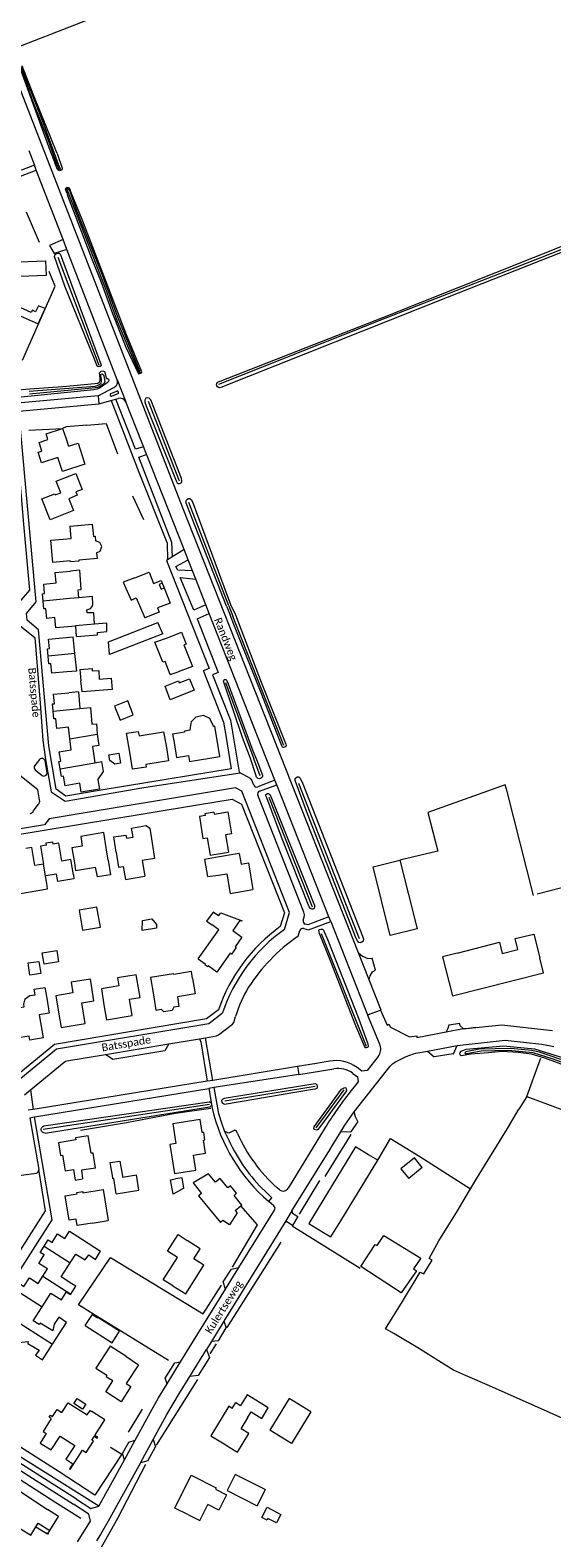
# Model space of a CAD drawing. Extents: x 177628 to 188968, y 384226 to 390673.
# Tile 250 of 256: x 184777 to 184946, y 386016 to 386506. Entities that reach past the tile are written whole.
import ezdxf

# ---------------------------------------------------------------- set-up
doc = ezdxf.new("R2010")
doc.units = 0
for name, color, linetype, lineweight in [('B01_D', 14, 'Continuous', 9), ('B01_F', 14, 'Continuous', 9), ('B01_T', 14, 'Continuous', 9), ('B02_F', 14, 'Continuous', 9), ('B02_T', 14, 'Continuous', 9), ('B07_D', 14, 'Continuous', 9), ('B11_S', 14, 'Continuous', 9), ('B14_F', 14, 'Continuous', 9), ('Q19_F', 253, 'Continuous', 9), ('T01_F', 253, 'Continuous', 9), ('T02_F', 253, 'RASTER', 9), ('T03_F', 253, 'Continuous', 9), ('T03_T', 253, 'Continuous', 9), ('T04_F', 253, 'HAAG', 9), ('T05_F', 253, 'Continuous', 9), ('T05_T', 253, 'Continuous', 9), ('T07_F', 253, 'Continuous', 9), ('T09_F', 253, 'Continuous', 9), ('T22_F', 253, 'Continuous', 9), ('V00_F', 8, 'Continuous', 9), ('V00_T', 8, 'Continuous', 9), ('W01_F', 253, 'Continuous', 9), ('Z06', 7, 'Continuous', 9)]:
    doc.layers.add(name, color=color, linetype=linetype, lineweight=lineweight)
doc.styles.add('Legend', font='calibri.ttf')
doc.linetypes.add('HAAG', pattern='A,4,-1,[5,TOPOCAD.SHX,S=0.35,R=0,X=-0.35,Y=-0.35],-1', length=6)
doc.linetypes.add('RASTER', pattern='A,4,-1,[4,TOPOCAD.SHX,S=0.5,R=0,X=-0.5,Y=0],-1', length=6)

msp = doc.modelspace()

# ---------------------------------------------------------------- linework, layer by layer
at = {"layer": 'B01_D', "linetype": 'Continuous'}
for points in [[(184780.394, 386353.763), (184784.568, 386355.416), (184784.704, 386355.072), (184786.573, 386355.812), (184785.071, 386359.605), (184791.401, 386362.088), (184793.468, 386356.885), (184791.405, 386356.069), (184791.864, 386354.958), (184789.135, 386353.861), (184790.616, 386349.964), (184783.083, 386346.974), (184780.394, 386353.763)], [(184798.171, 386336.23), (184798.341, 386334.383), (184792.36, 386333.833), (184792.394, 386333.544), (184789.66, 386333.296), (184789.628, 386333.591), (184783.889, 386333.076), (184783.234, 386340.337), (184789.887, 386340.937), (184789.533, 386344.912), (184796.789, 386345.569), (184797.157, 386341.597), (184797.674, 386341.63), (184797.81, 386340.154)], [(184821.211, 386308.578), (184825.863, 386310.411), (184827.376, 386306.57), (184826.625, 386306.274), (184829.363, 386299.321), (184824.711, 386297.489)], [(184823.377, 386274.567), (184824.185, 386269.633), (184828.138, 386270.28), (184828.451, 386268.333), (184838.303, 386269.965), (184836.675, 386279.836), (184836.183, 386279.755)], [(184820.79, 386273.543), (184821.586, 386268.607), (184814.155, 386267.41), (184814.306, 386266.545), (184809.886, 386265.819), (184809.075, 386270.753)], [(184773.46, 386225.472), (184782.235, 386226.929)], [(184781.953, 386191.431), (184782.771, 386186.498), (184779.517, 386185.959), (184780.759, 386178.466), (184776.407, 386177.745), (184776.193, 386179.03), (184771.942, 386178.326), (184771.124, 386183.258)]]:
    msp.add_lwpolyline(points, dxfattribs=at)
at = {"layer": 'B01_F', "linetype": 'Continuous'}
for points in [[(184779.567, 386371.84), (184779.481, 386372.112), (184782.275, 386373.126), (184781.768, 386374.9), (184787.098, 386376.709)], [(184787.098, 386376.709), (184788.123, 386373.659)], [(184792.718, 386330.556), (184789.685, 386330.288)], [(184810.61, 386328.104), (184806.872, 386326.717)], [(184792.284, 386291.001), (184789.152, 386290.715)], [(184798.608, 386262.36), (184800.45, 386265.107), (184799.92, 386268.412)], [(184801.945, 386236.238), (184802.727, 386231.524)], [(184836.901, 386237.134), (184833.256, 386236.496)], [(184793.593, 386112.895), (184799.468, 386109.041)]]:
    msp.add_lwpolyline(points, dxfattribs=at)
at = {"layer": 'B01_T', "linetype": 'Continuous'}
for points in [[(184788.123, 386373.659), (184789.024, 386370.895), (184792.159, 386371.913), (184794.376, 386365.071), (184787.036, 386362.729), (184785.561, 386367.282), (184780.229, 386365.554), (184779.125, 386368.976), (184780.355, 386369.354), (184779.567, 386371.84)], [(184780.796, 386320.564), (184780.584, 386322.908), (184781.232, 386322.974), (184780.965, 386326.101), (184785.009, 386326.464), (184784.705, 386329.841), (184789.685, 386330.288)], [(184810.61, 386328.104), (184815.256, 386329.952), (184816.734, 386326.236), (184819.23, 386327.231), (184819.556, 386326.379)], [(184819.556, 386326.379), (184818.579, 386325.994), (184819.194, 386324.465), (184820.165, 386324.85)], [(184819.556, 386326.379), (184820.165, 386324.85)], [(184820.165, 386324.85), (184822.101, 386319.923), (184818.016, 386318.318), (184818.564, 386316.922), (184813.911, 386315.092)], [(184791.371, 386312.385), (184784.9, 386311.808), (184784.586, 386315.183), (184781.969, 386314.936), (184781.673, 386318.069), (184781.027, 386318.008), (184780.796, 386320.564)], [(184782.414, 386302.659), (184782.196, 386305.014), (184782.848, 386305.073), (184782.569, 386308.194), (184790.552, 386308.918)], [(184822.164, 386296.643), (184820.482, 386300.922), (184819.747, 386300.633), (184817.187, 386307.144), (184821.211, 386308.578)], [(184788.542, 386297.492), (184783.562, 386297.048), (184783.278, 386300.169), (184782.648, 386300.12), (184782.414, 386302.659)], [(184791.723, 386297.776), (184788.542, 386297.492)], [(184822.164, 386296.643), (184824.711, 386297.489)], [(184784.025, 386284.749), (184783.817, 386287.095), (184784.464, 386287.163), (184784.173, 386290.26), (184789.152, 386290.715)], [(184789.449, 386275.7), (184789.058, 386279.484), (184785.19, 386279.138), (184784.896, 386282.262), (184784.25, 386282.222), (184784.025, 386284.749)], [(184828.68, 386278.57), (184828.74, 386279.397), (184829.071, 386281.423), (184830.623, 386282.908), (184832.877, 386283.413), (184834.963, 386282.443), (184836.183, 386279.755)], [(184809.075, 386270.753), (184807.907, 386277.534), (184811.758, 386278.17), (184811.997, 386276.722), (184819.974, 386278.04), (184820.79, 386273.543)], [(184828.68, 386278.57), (184826.741, 386278.284), (184826.795, 386277.958), (184822.877, 386277.31), (184823.377, 386274.567)], [(184786.315, 386266.015), (184785.923, 386268.346), (184786.562, 386268.453), (184786.044, 386271.549), (184789.921, 386272.151), (184789.449, 386275.7)], [(184798.608, 386262.36), (184799.118, 386259.343), (184793.202, 386258.344), (184792.702, 386261.302), (184787.91, 386260.493), (184787.386, 386263.599), (184786.739, 386263.49), (184786.315, 386266.015)], [(184836.375, 386251.86), (184833.39, 386251.368), (184833.487, 386250.775), (184831.629, 386250.468), (184832.801, 386243.361), (184834.185, 386243.589), (184835.13, 386237.855), (184841.061, 386238.833)], [(184836.375, 386251.86), (184836.469, 386251.261), (184840.917, 386251.976), (184842.091, 386244.879), (184840.113, 386244.553), (184841.061, 386238.833)], [(184801.322, 386240.301), (184800.517, 386245.236), (184792.996, 386244.008), (184793.513, 386240.846), (184790.16, 386240.294), (184790.973, 386235.36)], [(184804.548, 386238.877), (184803.759, 386243.815), (184807.735, 386244.451), (184807.909, 386243.41), (184810.045, 386243.775), (184809.572, 386246.731), (184814.315, 386247.508), (184815.466, 386246.684), (184816.297, 386241.753)], [(184780.911, 386235.015), (184778.042, 386234.534), (184777.077, 386240.355), (184775.149, 386240.041)], [(184781.857, 386241.151), (184779.944, 386240.835), (184780.911, 386235.015)], [(184781.857, 386241.151), (184781.733, 386241.902), (184783.815, 386242.246), (184783.938, 386241.495)], [(184790.616, 386231.553), (184789.797, 386236.486), (184786.818, 386235.991), (184785.852, 386241.812), (184783.938, 386241.495)], [(184801.945, 386236.238), (184801.322, 386240.301)], [(184804.548, 386238.877), (184805.319, 386234.003), (184806.869, 386234.264), (184807.584, 386230.009), (184813.882, 386231.069)], [(184816.297, 386241.753), (184817.038, 386236.844), (184813.042, 386236.189), (184813.882, 386231.069)], [(184844.64, 386238.416), (184836.901, 386237.134)], [(184844.64, 386238.416), (184845.228, 386234.968), (184847.591, 386235.363), (184849.036, 386226.676)], [(184790.973, 386235.36), (184791.338, 386232.881), (184797.808, 386233.94)], [(184790.819, 386230.169), (184785.583, 386229.305), (184785.176, 386231.77), (184781.536, 386231.17)], [(184782.235, 386226.929), (184781.944, 386228.705), (184781.536, 386231.17)], [(184790.616, 386231.553), (184790.819, 386230.169)], [(184837.855, 386231.377), (184840.576, 386231.828), (184841.633, 386225.45), (184849.036, 386226.676)], [(184838.606, 386219.163), (184845.542, 386216.59), (184845.456, 386216.41), (184844.807, 386216.623), (184842.496, 386213.399), (184845.487, 386211.24), (184843.255, 386208.125), (184843.645, 386207.852), (184842.112, 386205.72), (184841.711, 386205.976), (184837.321, 386199.876), (184834.475, 386201.879)], [(184837.878, 386218.145), (184838.606, 386219.163)], [(184831.233, 386204.204), (184837.97, 386213.628), (184835.772, 386215.199)], [(184915.58, 386206.071), (184929.318, 386209.556), (184930.243, 386205.897), (184935.325, 386207.216), (184934.405, 386210.762), (184940.537, 386212.217), (184942.46, 386204.46)], [(184831.233, 386204.204), (184833.571, 386202.515), (184833.448, 386202.341), (184834.342, 386201.693), (184834.475, 386201.879)], [(184915.58, 386206.071), (184910.74, 386204.831), (184914, 386192.091), (184943.69, 386199.611), (184942.46, 386204.46)], [(184811.005, 386199.018), (184805.026, 386198.039), (184805.462, 386195.374), (184799.758, 386194.441), (184800.586, 386189.232)], [(184800.586, 386189.232), (184801.42, 386184.302), (184809.785, 386185.717), (184808.927, 386191.014), (184812.332, 386191.624), (184811.005, 386199.018)], [(184829.092, 386200.005), (184823.281, 386199.045), (184823.233, 386199.341), (184815.748, 386198.104), (184816.679, 386192.424)], [(184829.439, 386197.761), (184829.092, 386200.005)], [(184771.124, 386183.258), (184770.376, 386187.893), (184774.621, 386188.576), (184774.488, 386189.406), (184774.903, 386191.208), (184776.499, 386192.238), (184778.127, 386192.504), (184777.837, 386194.281), (184781.38, 386194.859), (184781.953, 386191.431)], [(184796.486, 386195.49), (184796.203, 386197.593), (184789.9, 386196.552), (184790.47, 386193.106), (184784.935, 386192.192), (184785.78, 386186.791)], [(184785.78, 386186.791), (184786.611, 386181.861), (184794.471, 386183.184), (184793.342, 386189.89), (184797.316, 386190.559), (184796.486, 386195.49)], [(184829.439, 386197.761), (184830.277, 386192.831), (184824.476, 386191.846), (184824.982, 386188.709), (184823.295, 386188.435)], [(184816.679, 386192.424), (184817.481, 386187.489), (184819.212, 386187.771)], [(184823.295, 386188.435), (184822.806, 386187.351), (184820.067, 386186.916), (184819.212, 386187.771)], [(184823.58, 386134.313), (184830.489, 386135.44), (184829.693, 386140.356), (184833.641, 386141.003), (184832.953, 386145.197), (184833.447, 386145.278), (184833.047, 386147.715), (184832.553, 386147.636), (184831.858, 386151.878), (184822.949, 386150.45), (184824.014, 386144.055), (184822.035, 386143.728), (184823.58, 386134.313)], [(184797.826, 386136.071), (184797.036, 386141.008), (184796.394, 386140.906), (184795.486, 386146.584), (184791.351, 386145.922), (184791.444, 386145.283), (184785.755, 386144.351), (184786.432, 386140.216), (184787.073, 386140.321), (184787.915, 386135.179), (184790.649, 386135.627), (184791.208, 386132.172), (184793.617, 386132.562)], [(184886.729, 386140.449), (184882.461, 386143.052), (184867.249, 386118.119), (184871.521, 386115.512)], [(184889.682, 386138.647), (184886.729, 386140.449)], [(184877.678, 386118.994), (184889.682, 386138.647)], [(184845.163, 386123.833), (184845.452, 386124.067), (184842.919, 386127.203), (184843.772, 386127.894), (184841.796, 386130.325), (184840.942, 386129.631), (184838.399, 386132.759), (184836.847, 386131.498), (184834.616, 386134.265), (184829.566, 386131.341), (184832.371, 386127.886), (184831.4, 386127.099), (184838.465, 386118.395)], [(184796.784, 386118.2), (184791.849, 386117.396), (184791.525, 386119.471), (184789.277, 386119.12), (184787.978, 386127.102), (184791.831, 386127.732)], [(184791.831, 386127.732), (184791.759, 386128.175), (184793.669, 386128.487), (184793.741, 386128.044), (184800.279, 386129.113), (184801.921, 386119.071)], [(184843.318, 386122.341), (184843.944, 386121.545), (184841.472, 386117.65), (184839.277, 386119.043), (184838.465, 386118.395)], [(184843.318, 386122.341), (184845.163, 386123.833)], [(184781.134, 386110.71), (184782.428, 386112.747), (184783.68, 386111.929), (184785.463, 386114.717), (184787.856, 386113.187), (184789.372, 386115.575), (184793.593, 386112.895)], [(184796.784, 386118.2), (184801.921, 386119.071)], [(184871.521, 386115.512), (184874.455, 386113.717), (184877.678, 386118.994)], [(184780.714, 386100.931), (184782.222, 386103.308), (184779.341, 386105.113), (184781.07, 386107.872), (184779.856, 386108.699), (184781.134, 386110.71)], [(184822.943, 386097.825), (184819.899, 386099.76), (184824.516, 386107.027), (184821.283, 386109.081), (184824.693, 386114.449)], [(184822.943, 386097.825), (184827.173, 386095.16), (184833.067, 386104.513), (184829.855, 386106.568), (184831.931, 386109.859), (184827.703, 386112.527)], [(184824.693, 386114.449), (184827.703, 386112.527)], [(184772.008, 386096.388), (184773.294, 386098.414), (184774.538, 386097.598), (184776.345, 386100.389), (184779.199, 386098.543), (184780.714, 386100.931)], [(184807.65, 386074.871), (184802.634, 386078.15), (184797.982, 386071.043), (184801.557, 386068.703), (184801.312, 386068.329), (184802.76, 386067.38)], [(184807.65, 386074.871), (184811.84, 386072.129), (184807.853, 386066.038), (184809.368, 386065.047), (184806.126, 386060.093), (184801.206, 386063.314)], [(184851.429, 386059.719), (184847.158, 386062.315), (184845.064, 386058.87)], [(184783.431, 386054.663), (184780.742, 386050.433), (184781.814, 386049.752), (184779.852, 386046.674), (184783.426, 386044.402), (184786.319, 386048.914), (184791.076, 386045.885), (184788.166, 386041.384), (184790.391, 386039.944), (184789.332, 386038.276), (184789.609, 386038.098), (184793.583, 386044.321), (184794.765, 386043.538), (184797.135, 386047.285), (184796.643, 386047.605), (184797.45, 386048.861), (184798.391, 386048.267), (184798.564, 386048.535), (184797.658, 386049.126), (184800.892, 386054.212), (184796.672, 386056.895)], [(184783.431, 386054.663), (184782.769, 386055.085), (184783.193, 386055.751), (184783.867, 386055.322), (184785.317, 386057.598), (184786.902, 386056.589), (184788.925, 386059.768), (184795.139, 386055.811), (184796.079, 386057.287), (184796.672, 386056.895)], [(184842.334, 386057.941), (184841.232, 386058.611), (184835.378, 386048.98), (184839.651, 386046.382)], [(184842.334, 386057.941), (184843.456, 386059.821), (184845.064, 386058.87)], [(184845.237, 386051.272), (184847.414, 386054.851), (184847.329, 386054.903), (184848.473, 386056.785), (184851.92, 386054.688), (184854.022, 386058.144), (184851.429, 386059.719)], [(184839.651, 386046.382), (184841.557, 386045.22)], [(184828.083, 386023.29), (184823.612, 386025.527), (184828.965, 386036.226), (184837.119, 386032.147), (184836.872, 386031.653), (184840.487, 386029.844), (184839.073, 386027.017)], [(184773.208, 386031.035), (184770.45, 386026.573), (184771.497, 386025.926), (184768.994, 386021.878), (184767.514, 386022.793), (184767.345, 386022.52), (184776.743, 386016.718), (184778.445, 386019.428)], [(184773.208, 386031.035), (184782.224, 386025.017)], [(184782.963, 386018.218), (184785.825, 386022.806), (184782.224, 386025.017)], [(184828.083, 386023.29), (184831.755, 386021.455), (184834.353, 386026.651)], [(184778.445, 386019.428), (184779.159, 386020.564), (184782.963, 386018.218)], [(184778.445, 386019.428), (184781.976, 386017.21)], [(184781.976, 386017.21), (184782.151, 386017.498), (184782.409, 386017.34)], [(184782.409, 386017.34), (184782.235, 386017.053), (184781.976, 386017.21)], [(184782.409, 386017.34), (184782.963, 386018.218)]]:
    msp.add_lwpolyline(points, dxfattribs=at)
at = {"layer": 'B02_F', "linetype": 'Continuous'}
for points in [[(184802.004, 386307.308), (184818.084, 386313.63)], [(184791.672, 386309.02), (184798.492, 386309.538)], [(184819.695, 386309.861), (184802.38, 386303.133)], [(184803.204, 386291.812), (184793.447, 386290.974), (184793.088, 386294.554)], [(184904.198, 386136.262), (184901.609, 386139.409), (184897.25, 386135.829), (184899.839, 386132.682)], [(184826.576, 386129.606), (184823.104, 386127.598), (184822.277, 386132.297), (184823.868, 386132.63)], [(184794.434, 386084.89), (184803.223, 386079.227), (184805.657, 386083.013), (184798.609, 386087.554)], [(184867.927, 386056.849), (184860.854, 386061.181), (184854.552, 386050.89)], [(184853.049, 386031.503), (184843.298, 386036.425), (184840.667, 386031.213), (184850.418, 386026.291)]]:
    msp.add_lwpolyline(points, dxfattribs=at)
at = {"layer": 'B02_T', "linetype": 'Continuous'}
for points in [[(184773.321, 386426.085), (184773.124, 386430.879), (184781.532, 386431.225), (184781.729, 386426.431), (184773.321, 386426.085)], [(184791.672, 386309.02), (184791.371, 386312.385)], [(184819.695, 386309.861), (184818.084, 386313.63)], [(184792.759, 386298.242), (184793.088, 386294.554)], [(184902.499, 386213.982), (184893.773, 386211.803), (184888.201, 386234.12), (184896.926, 386236.299)], [(184896.926, 386236.299), (184902.499, 386213.982)], [(184804.566, 386127.745), (184803.76, 386132.677)], [(184804.566, 386127.745), (184811.961, 386128.953), (184811.158, 386133.886)], [(184806.629, 386133.146), (184811.158, 386133.886)], [(184826.576, 386129.606), (184826.026, 386132.982), (184823.868, 386132.63)], [(184897.343, 386095.553), (184884.189, 386104.142), (184888.854, 386111.256)]]:
    msp.add_lwpolyline(points, dxfattribs=at)
at = {"layer": 'B07_D', "linetype": 'Continuous'}
for points in [[(184792.429, 386321.632), (184789.467, 386321.337), (184780.796, 386320.564)], [(184797.49, 386313.062), (184791.362, 386312.481), (184791.371, 386312.385)], [(184791.127, 386303.451), (184782.414, 386302.659)], [(184784.025, 386284.749), (184792.745, 386285.586)], [(184789.449, 386275.7), (184798.369, 386277.235)], [(184786.315, 386266.015), (184797.654, 386267.965)], [(184781.536, 386231.17), (184780.911, 386235.015)], [(184781.134, 386110.71), (184789.593, 386105.304)], [(184780.714, 386100.931), (184789.76, 386095.117)], [(184772.008, 386096.388), (184780.457, 386090.992)], [(184772.924, 386085.742), (184783.814, 386078.779)]]:
    msp.add_lwpolyline(points, dxfattribs=at)
at = {"layer": 'B11_S', "linetype": 'Continuous'}
for points in [[(184798.171, 386336.23), (184799.291, 386336.837), (184799.836, 386338.279), (184799.206, 386339.571), (184797.81, 386340.154)], [(184792.429, 386321.632), (184792.194, 386324.192), (184793.202, 386324.367), (184792.718, 386330.556)], [(184806.872, 386326.717), (184809.454, 386320.848), (184811.079, 386321.56), (184813.911, 386315.092)], [(184797.49, 386313.062), (184797.243, 386316.745), (184795.142, 386316.675), (184795.011, 386317.665), (184795.621, 386317.872), (184796.183, 386318.182), (184796.749, 386318.788), (184796.938, 386319.407), (184796.808, 386322.049), (184792.429, 386321.632)], [(184791.127, 386303.451), (184790.552, 386308.918)], [(184791.723, 386297.776), (184791.127, 386303.451)], [(184792.284, 386291.001), (184792.745, 386285.586)], [(184792.745, 386285.586), (184796.181, 386285.963), (184796.679, 386280.489), (184798.181, 386280.619), (184798.369, 386277.235)], [(184798.369, 386277.235), (184798.875, 386273.53), (184796.837, 386273.235), (184797.654, 386267.965)], [(184797.654, 386267.965), (184799.92, 386268.412)], [(184802.727, 386231.524), (184798.454, 386230.864), (184797.808, 386233.94)], [(184833.256, 386236.496), (184834.285, 386230.913), (184837.855, 386231.377)], [(184837.878, 386218.145), (184836.103, 386219.369), (184833.969, 386216.411), (184835.772, 386215.199)], [(184797.826, 386136.071), (184793.237, 386135.47), (184793.617, 386132.562)], [(184789.593, 386105.304), (184791.421, 386108.158), (184794.489, 386106.25), (184795.625, 386107.855), (184797.86, 386106.416), (184799.468, 386109.041)], [(184789.76, 386095.117), (184791.378, 386097.681), (184790.083, 386098.484), (184786.689, 386100.771), (184789.593, 386105.304)], [(184780.457, 386090.992), (184783.334, 386095.464), (184786.704, 386093.217), (184788.323, 386095.783), (184789.685, 386094.997), (184789.76, 386095.117)], [(184783.814, 386078.779), (184788.361, 386085.907), (184785.881, 386087.641), (184784.326, 386085.285), (184783.906, 386083.187), (184779.77, 386085.615), (184779.47, 386085.227), (184777.488, 386086.376), (184780.457, 386090.992)], [(184773.014, 386079.391), (184775.931, 386079.651), (184775.78, 386079.098), (184779.534, 386076.864), (184778.307, 386075.207), (184780.595, 386073.733), (184783.814, 386078.779)], [(184801.206, 386063.314), (184803.452, 386066.927), (184802.76, 386067.38)], [(184841.557, 386045.22), (184844.03, 386043.744), (184847.698, 386049.775), (184845.237, 386051.272)], [(184839.073, 386027.017), (184837.995, 386024.815), (184834.353, 386026.651)]]:
    msp.add_lwpolyline(points, dxfattribs=at)
at = {"layer": 'B14_F', "linetype": 'Continuous'}
for points in [[(184779.175, 386410.75), (184781.4, 386415.685), (184779.305, 386416.622), (184778.327, 386414.66), (184777.26, 386415.135), (184776.933, 386414.448), (184772.295, 386416.502), (184771.32, 386414.242), (184779.175, 386410.75)], [(184798.492, 386309.538), (184798.492, 386310.375), (184801.563, 386310.706), (184801.492, 386313.339), (184797.49, 386313.062)], [(184802.38, 386303.133), (184802.004, 386307.308)], [(184792.759, 386298.242), (184796.692, 386298.587), (184796.755, 386297.906), (184798.854, 386297.921), (184798.962, 386295.147)], [(184798.962, 386295.147), (184802.897, 386295.505), (184803.204, 386291.812)], [(184824.889, 386294.559), (184825.094, 386293.916), (184828.436, 386295.272), (184829.954, 386291.532), (184822.131, 386288.377), (184820.468, 386292.826), (184824.889, 386294.559)], [(184805.798, 386281.759), (184810.097, 386283.553), (184808.337, 386288.078), (184804.022, 386286.35), (184805.798, 386281.759)], [(184802.149, 386270.567), (184805.417, 386271.081), (184805.938, 386267.77), (184804.128, 386267.485), (184802.451, 386268.643), (184802.149, 386270.567)], [(184793.628, 386213.487), (184799.403, 386214.487), (184798.283, 386220.971), (184792.508, 386219.971), (184793.628, 386213.487)], [(184813.029, 386213.354), (184813.149, 386216.603), (184816.136, 386217.157), (184817.662, 386215.383), (184817.664, 386214.105), (184813.029, 386213.354)], [(184780.449, 386206.134), (184785.205, 386206.915), (184785.817, 386203.191), (184781.063, 386202.41)], [(184781.063, 386202.41), (184780.449, 386206.134)], [(184779.395, 386203.352), (184779.979, 386199.412), (184776.45, 386198.879), (184775.867, 386202.916), (184779.395, 386203.352)], [(184803.412, 386133.002), (184802.614, 386137.887), (184805.77, 386138.402), (184806.568, 386133.518)], [(184904.198, 386136.262), (184899.839, 386132.682)], [(184803.76, 386132.677), (184803.473, 386132.63), (184803.412, 386133.002)], [(184806.568, 386133.518), (184806.629, 386133.146)], [(184888.854, 386111.256), (184889.521, 386110.887), (184891.652, 386114.213), (184903.719, 386106.767), (184901.381, 386103.366), (184902.279, 386102.727), (184897.343, 386095.553)], [(184794.434, 386084.89), (184796.823, 386088.481)], [(184796.823, 386088.481), (184798.491, 386087.371), (184798.609, 386087.554)], [(184794.674, 386059.35), (184793.624, 386057.737), (184790.803, 386059.574), (184791.853, 386061.187), (184794.674, 386059.35)], [(184867.927, 386056.849), (184861.625, 386046.558), (184854.552, 386050.89)], [(184853.049, 386031.503), (184850.418, 386026.291)], [(184853.969, 386022.102), (184853.727, 386021.577), (184851.979, 386022.428), (184853.718, 386025.78), (184858.201, 386023.454), (184856.751, 386020.658), (184853.969, 386022.102)]]:
    msp.add_lwpolyline(points, dxfattribs=at)
at = {"layer": 'Q19_F', "linetype": 'Continuous'}
msp.add_lwpolyline([(184903.443, 386139.872), (184919.945, 386129.357)], dxfattribs=at)
at = {"layer": 'T01_F', "linetype": 'Continuous'}
for points in [[(184774.097, 386398.893), (184784.669, 386422.982), (184782.774, 386427.744)], [(184794.996, 386377.792), (184788.275, 386377.233), (184787.098, 386376.709)], [(184889.682, 386138.647), (184893.813, 386145.734)], [(184893.813, 386145.734), (184903.443, 386139.872)], [(184786.047, 386037.317), (184769.499, 386047.787), (184760.092, 386053.585)], [(184752.756, 386047.559), (184773.245, 386034.763), (184784.53, 386027.58), (184793.086, 386022.241)]]:
    msp.add_lwpolyline(points, dxfattribs=at)
at = {"layer": 'T02_F', "linetype": 'RASTER'}
for points in [[(184772.115, 386500.657), (184791.143, 386508.003), (184864.511, 386536.99), (184861.583, 386544.688), (184844.655, 386588.44)], [(184940.417, 386224.804), (184931.856, 386258.572), (184931.13, 386260.775), (184905.961, 386251.805), (184909.269, 386239.236), (184896.926, 386236.299)]]:
    msp.add_lwpolyline(points, dxfattribs=at)
at = {"layer": 'T03_F', "linetype": 'Continuous'}
for points in [[(184775.289, 386447.149), (184779.436, 386437.336)], [(184941.639, 386225.333), (185019.557, 386245.412)], [(184919.945, 386129.357), (184921.883, 386132.609), (184931.957, 386148.987), (184935.641, 386155.26)], [(184880.908, 386146.997), (184872.494, 386133.398)], [(184981.031, 386140.802), (184980.32, 386135.688), (184977.676, 386118.321), (184975.202, 386102.402), (184969.914, 386068.808), (184968.436, 386059.047), (184966.553, 386047.31), (184926.026, 386065.317), (184918.264, 386068.666), (184914.38, 386070.397), (184909.489, 386073.402), (184903.289, 386077.289), (184894.978, 386082.27), (184892.266, 386083.779), (184897.802, 386092.713), (184903.532, 386102.248), (184904.669, 386101.7), (184907.447, 386106.115), (184906.428, 386106.741), (184909.614, 386112.406), (184912.574, 386117.309), (184915.37, 386121.677), (184919.945, 386129.357)], [(184842.411, 386103.873), (184850.584, 386117.621), (184845.163, 386123.833)], [(184858.19, 386111.956), (184840.522, 386084.233)], [(184837.145, 386078.948), (184835.088, 386075.737)], [(184831.065, 386067.353), (184817.577, 386045.978)], [(184814.142, 386039.698), (184804.931, 386022.153), (184799.696, 386012.719)]]:
    msp.add_lwpolyline(points, dxfattribs=at)
at = {"layer": 'T03_T', "linetype": 'Continuous'}
for points in [[(184938.177, 386159.359), (184942.254, 386170.499)], [(184942.254, 386170.499), (184942.736, 386171.816)], [(184938.177, 386159.359), (184935.641, 386155.26)], [(184938.177, 386159.359), (184977.946, 386144.641)]]:
    msp.add_lwpolyline(points, dxfattribs=at)
at = {"layer": 'T04_F', "linetype": 'HAAG'}
for points in [[(184776.115, 386376.098), (184787.098, 386376.709)], [(184794.996, 386377.792), (184801.282, 386378.35), (184805.031, 386368.502)], [(184809.813, 386354.771), (184813.482, 386347.137)], [(184835.333, 386155.494), (184823.905, 386153.884), (184807.955, 386150.832), (184792.964, 386148.372)], [(184870.75, 386132.027), (184864.159, 386121.101)], [(184883.921, 386103.451), (184861.856, 386117.17)], [(184802.718, 386107.031), (184832.851, 386088.709), (184838.834, 386098.012)], [(184821.571, 386073.483), (184797.005, 386088.657)], [(184808.537, 386050.171), (184813.138, 386057.672)], [(184802.749, 386045.319), (184806.382, 386043.059), (184797.653, 386029.676), (184786.047, 386037.317)]]:
    msp.add_lwpolyline(points, dxfattribs=at)
at = {"layer": 'T05_F', "linetype": 'Continuous'}
msp.add_lwpolyline([(184797.005, 386088.657), (184792.239, 386091.601), (184802.718, 386107.031)], dxfattribs=at)
at = {"layer": 'T05_T', "linetype": 'Continuous'}
for points in [[(184832.943, 386297.716), (184839.487, 386281.143), (184840.215, 386276.773)], [(184807.572, 386260.342), (184799.067, 386258.938)], [(184814.639, 386251.591), (184830.998, 386254.294)]]:
    msp.add_lwpolyline(points, dxfattribs=at)
at = {"layer": 'T07_F', "linetype": 'Continuous'}
for points in [[(185001.767, 386455.639), (184987.498, 386449.909), (184942.094, 386431.993), (184891.962, 386412.488), (184837.853, 386390.991)], [(184785.581, 386432.408), (184798.931, 386397.291)], [(184825.124, 386359.564), (184815.044, 386385.518)], [(184841.191, 386319.027), (184828.193, 386352.615)], [(184841.191, 386319.027), (184842.554, 386315.681)], [(184859.123, 386273.522), (184853.824, 386286.977), (184845.696, 386307.57), (184842.554, 386315.681)], [(184840.101, 386294.073), (184849.34, 386269.192)], [(184851.373, 386263.659), (184849.34, 386269.192)], [(184883.742, 386210.705), (184863.996, 386261.248)], [(184854.224, 386256.795), (184868.392, 386221.143)], [(184871.245, 386212.381), (184885.93, 386175.755)], [(184869.335, 386162.619), (184839.886, 386157.878)], [(184878.629, 386161.543), (184869.552, 386149.191)], [(184834.952, 386156.827), (184780.778, 386148.66)]]:
    msp.add_lwpolyline(points, dxfattribs=at)
at = {"layer": 'T09_F', "linetype": 'Continuous'}
for points in [[(184773.101, 386494.283), (184779.18, 386477.621), (184782.918, 386467.228), (184784.57, 386463.114)], [(184785.319, 386466.1), (184777.784, 386484.919), (184773.962, 386494.657)], [(184785.319, 386466.1), (184786.993, 386461.359)], [(184785.457, 386460.902), (184784.57, 386463.114)], [(184788.475, 386453.374), (184788.005, 386454.546)], [(184789.259, 386454.94), (184789.523, 386454.193)], [(184793.724, 386444.089), (184789.523, 386454.193)], [(184837.794, 386391.871), (184838.402, 386392.102), (184891.393, 386412.825), (184952.677, 386437.205), (185001.29, 386456.974)], [(185002.065, 386454.593), (184946.196, 386432.615)], [(184788.475, 386453.374), (184788.708, 386452.452), (184796.525, 386432.086), (184799.701, 386424.325), (184803.37, 386414.109), (184807.648, 386403.137), (184811.85, 386394.498), (184812.741, 386394.781), (184812.911, 386395.079), (184807.891, 386407.175), (184793.724, 386444.089)], [(184786.322, 386433.558), (184799.561, 386397.652), (184799.634, 386397.265), (184799.363, 386396.891), (184799.076, 386396.804), (184798.66, 386396.802), (184798.373, 386397.016), (184797.23, 386399.766), (184787.838, 386422.994), (184784.518, 386432.691), (184784.531, 386433.064), (184784.76, 386433.395), (184785.175, 386433.611), (184785.662, 386433.671), (184785.978, 386433.686), (184786.322, 386433.558)], [(184946.196, 386432.615), (184912.284, 386419.319), (184838.578, 386390)], [(184776.365, 386389.556), (184787.233, 386390.384), (184797.57, 386391.282), (184798.559, 386391.415), (184799.146, 386391.862), (184799.359, 386392.278), (184799.357, 386392.924), (184799.181, 386393.913), (184799.121, 386394.787), (184799.635, 386395.348), (184800.251, 386395.394), (184800.768, 386395.18), (184800.986, 386394.536), (184801.205, 386393.475), (184801.422, 386392.989), (184801.766, 386392.932), (184802.011, 386392.761), (184802.112, 386392.403), (184802.013, 386391.958), (184801.613, 386391.555), (184800.569, 386390.791), (184799.139, 386389.768), (184798.251, 386389.478), (184797.233, 386389.302), (184776.851, 386387.258)], [(184776.851, 386387.258), (184757.446, 386385.262), (184747.96, 386384.651), (184711.489, 386381.386), (184679.913, 386378.726), (184678.958, 386379.024), (184678.537, 386379.509), (184678.589, 386380.046), (184679.107, 386380.608), (184680.248, 386380.979), (184694.144, 386381.966), (184744.184, 386386.785), (184776.365, 386389.556)], [(184825.788, 386360.404), (184815.88, 386386.052), (184815.33, 386386.597), (184814.732, 386386.663), (184814.202, 386386.507), (184813.931, 386385.959), (184813.916, 386385.343), (184814.106, 386384.609), (184824.098, 386359.611), (184824.425, 386359.065), (184824.734, 386358.793), (184825.178, 386358.76), (184825.708, 386358.984), (184825.929, 386359.327), (184825.927, 386359.72), (184825.788, 386360.404)], [(184840.439, 386318.888), (184827.373, 386352.39), (184827.285, 386353.21), (184827.557, 386353.622), (184828.086, 386353.948), (184828.479, 386353.916), (184828.959, 386353.541), (184829.355, 386352.79), (184841.771, 386319.474)], [(184840.439, 386318.888), (184841.612, 386316.053)], [(184841.771, 386319.474), (184843.39, 386316.111)], [(184858.439, 386273.417), (184851.725, 386290.697), (184843.028, 386312.365), (184841.612, 386316.053)], [(184843.39, 386316.111), (184851.763, 386294.203), (184859.805, 386274.037), (184859.892, 386273.559), (184859.774, 386273.251), (184859.467, 386272.976), (184859.057, 386272.923), (184858.731, 386273.007), (184858.439, 386273.417)], [(184848.245, 386269.291), (184845.672, 386276.155), (184839.933, 386293.149), (184839.501, 386294.498), (184839.551, 386294.772), (184839.79, 386295.063), (184840.268, 386295.082), (184840.509, 386294.792), (184841.009, 386293.648), (184849.005, 386271.824)], [(184850.263, 386263.226), (184850.034, 386263.996), (184848.245, 386269.291)], [(184849.005, 386271.824), (184850.246, 386269.024)], [(184850.246, 386269.024), (184852.186, 386263.968)], [(184882.681, 386210.804), (184866.837, 386251.307), (184862.796, 386262.236), (184862.862, 386262.817), (184863.51, 386263.401), (184864.057, 386263.403), (184864.469, 386262.96), (184865.365, 386261.116), (184882.522, 386217.13), (184884.765, 386211.495), (184885.042, 386210.573), (184884.907, 386209.923), (184884.225, 386209.373), (184883.541, 386209.473), (184883.06, 386209.984), (184882.681, 386210.804)], [(184868.677, 386222.597), (184869.108, 386221.658), (184869.128, 386221.06), (184869.01, 386220.546), (184868.515, 386220.322), (184868.19, 386220.304), (184867.796, 386220.542), (184867.417, 386221.122), (184858.599, 386243.251), (184853.541, 386256.588), (184853.316, 386257.237), (184853.314, 386257.681), (184853.758, 386258.008), (184854.134, 386257.975), (184854.614, 386257.515), (184854.89, 386257.02), (184868.677, 386222.597)], [(184873.442, 386210.217), (184883.418, 386184.843), (184886.457, 386176.493), (184886.597, 386175.621), (184886.445, 386175.347), (184886.052, 386175.226), (184885.744, 386175.276), (184885.349, 386175.719), (184882.537, 386182.429), (184874.304, 386203.569), (184870.698, 386212.396), (184870.489, 386213.387), (184870.659, 386213.747), (184871.206, 386213.817), (184871.736, 386213.785), (184872.045, 386213.461), (184873.442, 386210.217)], [(184969.876, 386162.288), (184962.727, 386165.06), (184952.706, 386168.671), (184944.036, 386171.865), (184939.782, 386173.135), (184935.423, 386173.75), (184930.098, 386174.044), (184925.745, 386173.608), (184919.947, 386173.151), (184916.817, 386172.59), (184916.497, 386172.982), (184916.371, 386173.236), (184916.484, 386173.742), (184916.815, 386174.103), (184918.485, 386174.77), (184930.585, 386175.875), (184940.682, 386174.915), (184950.85, 386171.752), (184958.749, 386168.906), (184968.331, 386165.665)], [(184868.508, 386161.791), (184869.431, 386161.897), (184870.059, 386162.251), (184870.073, 386162.776), (184869.909, 386163.252), (184869.351, 386163.507), (184839.741, 386158.779), (184839.23, 386158.492), (184838.887, 386158.092), (184838.933, 386157.549), (184839.194, 386157.179), (184839.773, 386156.884), (184868.508, 386161.791)], [(184877.932, 386161.771), (184878.718, 386162.213), (184879.015, 386162.329), (184879.304, 386162.182), (184879.437, 386161.946), (184879.55, 386161.286), (184870.716, 386149.329), (184870.203, 386148.678), (184869.85, 386148.479), (184869.113, 386148.685), (184868.919, 386148.938), (184869.03, 386149.569), (184877.932, 386161.771)], [(184781.027, 386149.825), (184834.805, 386157.671)], [(184781.44, 386147.503), (184834.953, 386156.034), (184835.139, 386156.084)]]:
    msp.add_lwpolyline(points, dxfattribs=at)
at = {"layer": 'T09_F', "linetype": 'Continuous', "extrusion": (0, 0, -1)}
for centre, radius, start, end in [((-184786.153, 386461.374), 0.841, 181.02713, 325.83464), ((-184788.759, 386454.338), 0.782, 15.40234, 129.71278), ((-184838.233, 386390.955), 1.016, 250.15338, 64.37659), ((-184851.147, 386263.798), 1.053, 170.72507, 327.07618), ((-184834.731, 386156.827), 0.848, 95.02244, 241.20752), ((-184781.336, 386148.682), 1.184, 264.97819, 74.85105)]:
    msp.add_arc(centre, radius, start, end, dxfattribs=at)
at = {"layer": 'T22_F', "linetype": 'Continuous'}
for points in [[(184782.876, 386436.249), (184784.324, 386433.591)], [(184889.005, 386200.444), (184887.887, 386204.419)], [(184916.279, 386183.177), (184912.942, 386182.586)], [(184914.205, 386173.304), (184908.107, 386172.292)], [(184883.189, 386151.207), (184880.922, 386147.868)], [(184863.723, 386120.346), (184861.988, 386117.461)], [(184839.334, 386099.139), (184842.09, 386103.25)], [(184837.833, 386079.94), (184840.323, 386084.088)], [(184820.518, 386067.718), (184823.648, 386072.722)], [(184834.894, 386074.497), (184831.258, 386068.591)], [(184806.647, 386043.305), (184808.694, 386047.003)], [(184814.835, 386040.842), (184817.345, 386045.398)]]:
    msp.add_lwpolyline(points, dxfattribs=at)
at = {"layer": 'V00_F', "linetype": 'Continuous'}
for points in [[(184787.257, 386438.187), (184782.876, 386436.249)], [(184788.507, 386434.954), (184784.324, 386433.591)], [(184802.884, 386385.781), (184811.894, 386362.502), (184821.11, 386339.396), (184821.28, 386333.991)], [(184813.458, 386370.75), (184810.878, 386369.981), (184804.454, 386386.206)], [(184766.028, 386374.606), (184772.289, 386370.138), (184774.366, 386345.535), (184776.288, 386324.047), (184772.228, 386319.327), (184772.804, 386312.974), (184778.05, 386308.721), (184779.843, 386287.357), (184780.729, 386275.289)], [(184822.872, 386334.969), (184822.702, 386339.608), (184811.894, 386367.357), (184814.463, 386368.205)], [(184826.66, 386337.296), (184820.915, 386333.767)], [(184829.403, 386330.345), (184824.585, 386330.635), (184823.98, 386331.811), (184827.955, 386334.014)], [(184833.764, 386319.293), (184829.794, 386317.629), (184825.371, 386328.188), (184830.435, 386327.729)], [(184830.948, 386314.727), (184834.87, 386316.49)], [(184780.729, 386275.289), (184781.538, 386269.07), (184783.344, 386258.535), (184787.909, 386255.424), (184813.555, 386259.869), (184844.903, 386264.666)], [(184883.47, 386206.096), (184884.739, 386204.989), (184886.469, 386204.243), (184887.887, 386204.419)], [(184886.912, 386197.392), (184887.267, 386198.642), (184887.981, 386199.927), (184889.005, 386200.444)], [(184821.671, 386176.51), (184820.431, 386174.248), (184803.41, 386171.399), (184801.125, 386173.096)], [(184831.652, 386178.168), (184832.151, 386177.229), (184834.182, 386164.345)], [(184836.042, 386164.646), (184833.637, 386178.498)], [(184776.682, 386161.554), (184777.489, 386155.16)]]:
    msp.add_lwpolyline(points, dxfattribs=at)
at = {"layer": 'V00_T', "linetype": 'Continuous'}
for points in [[(184883.47, 386206.096), (184826.337, 386350.524), (184765.712, 386506.334), (184758.484, 386525.044)], [(184777.925, 386462.321), (184773.763, 386460.693), (184771.877, 386461.63), (184770.403, 386465.438)], [(184776.067, 386467.094), (184777.925, 386462.321)], [(184771.127, 386457.902), (184778.527, 386460.773)], [(184778.527, 386460.773), (184777.925, 386462.321)], [(184787.257, 386438.187), (184778.527, 386460.773)], [(184788.507, 386434.954), (184787.257, 386438.187)], [(184804.889, 386392.573), (184788.507, 386434.954)], [(184798.688, 386387.263), (184803.744, 386390.026)], [(184804.889, 386392.573), (184807.707, 386385.324)], [(184798.688, 386387.263), (184670.976, 386375.746), (184670.54, 386376.042), (184670.049, 386376.233)], [(184798.688, 386387.263), (184798.938, 386384.712)], [(184798.938, 386384.712), (184805.194, 386386.407)], [(184802.847, 386388.067), (184804.718, 386388.811)], [(184805.047, 386387.959), (184803.168, 386387.227)], [(184826.66, 386337.296), (184807.707, 386385.324)], [(184772.899, 386382.35), (184798.938, 386384.712)], [(184799.067, 386258.938), (184788.149, 386257.135), (184785.018, 386259.318), (184782.643, 386273.46), (184779.249, 386311.25), (184775.535, 386314.357), (184775.342, 386316.532), (184778.453, 386320.269), (184776.943, 386337.058), (184773.883, 386371.905), (184772.899, 386382.35)], [(184827.955, 386334.014), (184826.66, 386337.296)], [(184820.915, 386333.767), (184829.53, 386312.026)], [(184829.403, 386330.345), (184827.955, 386334.014)], [(184830.435, 386327.729), (184829.403, 386330.345)], [(184833.764, 386319.293), (184830.435, 386327.729)], [(184834.87, 386316.49), (184833.764, 386319.293)], [(184856.244, 386262.325), (184834.87, 386316.49)], [(184829.53, 386312.026), (184834.802, 386298.652), (184832.886, 386297.861), (184832.943, 386297.716)], [(184830.948, 386314.727), (184837.794, 386297.353), (184835.877, 386296.593), (184841.731, 386281.781), (184844.557, 386264.852), (184848.206, 386262.892)], [(184840.215, 386276.773), (184842.006, 386266.028), (184807.572, 386260.342)], [(184779.613, 386269.007), (184778.053, 386267.069)], [(184782.043, 386264.774), (184781.396, 386268.544)], [(184778.541, 386259.536), (184772.632, 386264.251)], [(184778.207, 386265.63), (184780.41, 386263.855)], [(184848.722, 386262.317), (184848.524, 386262.658), (184848.206, 386262.892)], [(184849.364, 386260.665), (184848.722, 386262.317)], [(184856.244, 386262.325), (184850.648, 386260.091)], [(184856.861, 386260.76), (184856.244, 386262.325)], [(184859.33, 386213.727), (184861.014, 386219.203), (184845.429, 386258.698), (184843.429, 386259.83), (184782.717, 386249.748), (184781.241, 386247.747), (184720.49, 386237.644), (184714.952, 386241.864), (184713.506, 386257.955), (184710.236, 386260.689), (184668.074, 386256.893), (184664.71, 386252.905), (184667.712, 386219.989), (184671.103, 386217.468), (184683.97, 386219.62), (184692.2, 386213.497)], [(184779.18, 386258.485), (184779.001, 386259.096), (184778.541, 386259.536)], [(184779.551, 386255.923), (184779.18, 386258.485)], [(184851.204, 386258.698), (184856.861, 386260.76)], [(184873.803, 386217.825), (184856.861, 386260.76)], [(184703.212, 386256.746), (184709.985, 386257.31), (184712.159, 386255.492), (184713.994, 386234.957), (184814.639, 386251.591)], [(184777.687, 386252.315), (184779.194, 386254.388)], [(184830.998, 386254.294), (184842.287, 386256.16), (184845.396, 386254.499), (184859.341, 386219.153), (184857.976, 386214.692)], [(184865.402, 386216.715), (184865.696, 386217.683), (184865.824, 386218.471), (184865.641, 386219.368), (184850.647, 386257.403)], [(184863.481, 386211.303), (184863.781, 386211.591), (184864.381, 386213.377)], [(184865.632, 386214.036), (184867.135, 386213.588), (184874.403, 386216.303)], [(184873.803, 386217.825), (184866.961, 386215.204), (184866.072, 386215.479)], [(184874.403, 386216.303), (184873.803, 386217.825)], [(184874.403, 386216.303), (184886.406, 386185.917)], [(184886.913, 386197.392), (184886.912, 386197.393), (184883.47, 386206.096)], [(184890.832, 386187.484), (184886.913, 386197.392)], [(184704.894, 386152.849), (184771.709, 386163.851), (184785.143, 386174.875), (184834.661, 386183.148), (184839.183, 386186.618)], [(184837.845, 386187.573), (184834.005, 386184.63), (184784.435, 386176.266), (184771.057, 386165.271), (184722.114, 386157.23)], [(184833.637, 386178.498), (184837.244, 386179.097), (184837.891, 386179.4), (184842.39, 386182.869), (184842.804, 386183.471), (184843.391, 386185.392)], [(184886.406, 386185.917), (184890.631, 386187.511), (184892.787, 386182.608), (184893.338, 386182.892), (184893.85, 386181.93), (184900.082, 386178.809), (184902.383, 386179.117), (184902.453, 386178.627), (184911.939, 386180.453)], [(184886.406, 386185.917), (184886.498, 386185.72)], [(184890.453, 386176.047), (184886.498, 386185.72)], [(184912.843, 386182.568), (184912.502, 386181.463), (184911.939, 386180.453)], [(184911.939, 386180.453), (184917.542, 386181.465)], [(184912.942, 386182.586), (184912.843, 386182.568)], [(184917.542, 386181.465), (184916.492, 386182.372), (184916.279, 386183.177)], [(184917.411, 386181.397), (184918.482, 386181.555)], [(184917.542, 386181.465), (184918.482, 386181.555)], [(184918.482, 386181.555), (184930.114, 386182.663), (184946.637, 386180.879)], [(184918.482, 386181.555), (184921.565, 386181.951)], [(184801.125, 386173.096), (184821.671, 386176.51)], [(184821.671, 386176.51), (184831.652, 386178.168)], [(184831.652, 386178.168), (184833.637, 386178.498)], [(184895.465, 386170.669), (184897.613, 386171.772), (184898.978, 386172.358), (184901.311, 386173.228), (184902.091, 386173.438), (184905.939, 386174.152)], [(184905.939, 386174.152), (184915.502, 386175.998)], [(184905.939, 386174.152), (184908.107, 386172.292)], [(184914.205, 386173.304), (184914.328, 386173.324), (184915.502, 386175.998)], [(184915.502, 386175.998), (184931.225, 386177.666), (184943.139, 386176.445), (184947.045, 386175.621)], [(184776.682, 386161.554), (184787.62, 386170.553), (184788.03, 386170.837), (184788.456, 386170.991), (184801.125, 386173.096)], [(184874.055, 386170.86), (184870.263, 386170.239), (184869.787, 386170.121), (184863.6, 386169.111)], [(184882.054, 386154.378), (184893.735, 386169.216)], [(184889.874, 386172.447), (184886.224, 386167.807), (184884.529, 386167.612), (184882.951, 386168.841)], [(184893.735, 386169.216), (184894.522, 386170.035), (184895.465, 386170.669)], [(184834.182, 386164.345), (184777.489, 386155.16)], [(184836.042, 386164.646), (184834.182, 386164.345)], [(184863.6, 386169.111), (184836.042, 386164.646)], [(184863.986, 386166.583), (184836.339, 386162.276)], [(184863.6, 386169.111), (184863.986, 386166.583)], [(184863.986, 386166.583), (184875.448, 386168.416)], [(184881.597, 386166.916), (184883.055, 386165.808), (184883.31, 386164.133), (184880.588, 386160.753)], [(184774.67, 386159.898), (184776.682, 386161.554)], [(184778.017, 386152.736), (184834.721, 386162.011)], [(184836.339, 386162.276), (184834.721, 386162.011)], [(184834.721, 386162.011), (184835.836, 386155.576)], [(184836.339, 386162.276), (184837.876, 386153.862), (184838.801, 386150.781), (184839.861, 386147.977)], [(184777.489, 386155.16), (184775.934, 386154.908)], [(184747.149, 386062.124), (184783.669, 386119.29), (184778.017, 386152.736)], [(184776.396, 386152.471), (184778.017, 386152.736)], [(184776.396, 386152.471), (184779.321, 386135.601)], [(184877.67, 386147.923), (184879.016, 386150.077), (184882.054, 386154.378)], [(184883.189, 386151.207), (184882.499, 386152.749), (184882.054, 386154.378)], [(184883.15, 386151.15), (184883.189, 386151.207)], [(184843.156, 386148.47), (184841.175, 386147.505), (184839.861, 386147.977)], [(184839.861, 386147.977), (184841.211, 386145.189)], [(184843.156, 386148.47), (184843.39, 386148.479), (184843.569, 386148.329)], [(184844.011, 386147.396), (184843.569, 386148.329)], [(184872.635, 386149.329), (184860.557, 386129.626)], [(184874.858, 386143.371), (184877.67, 386147.923)], [(184877.67, 386147.923), (184879.299, 386148.052), (184880.922, 386147.868)], [(184861.759, 386122.168), (184874.062, 386142.083)], [(184874.062, 386142.083), (184874.858, 386143.371)], [(184791.604, 386028.399), (184743.515, 386058.862), (184744.737, 386060.779), (184744.13, 386063.569), (184781.551, 386122.227), (184779.321, 386135.601)], [(184770.107, 386132.111), (184770.437, 386133.359), (184778.491, 386134.448)], [(184854.228, 386125.231), (184855.274, 386126.4), (184853.042, 386128.549)], [(184855.86, 386123.796), (184854.228, 386125.231)], [(184857.752, 386128.99), (184856.912, 386129.702)], [(184844.485, 386103.741), (184856.079, 386122.396)], [(184861.759, 386122.168), (184859.47, 386118.451)], [(184861.759, 386122.168), (184861.938, 386121.456), (184863.723, 386120.346)], [(184859.47, 386118.451), (184839.601, 386086.299)], [(184861.988, 386117.461), (184860.156, 386118.612), (184859.47, 386118.451)], [(184840.135, 386096.666), (184844.485, 386103.741)], [(184842.09, 386103.25), (184844.485, 386103.741)], [(184825.536, 386073.085), (184840.135, 386096.666)], [(184840.135, 386096.666), (184839.334, 386099.139)], [(184839.601, 386086.299), (184835.557, 386079.708)], [(184839.601, 386086.299), (184840.323, 386084.088)], [(184828.477, 386068.296), (184833.91, 386077.065)], [(184835.557, 386079.708), (184833.91, 386077.065)], [(184833.91, 386077.065), (184834.894, 386074.497)], [(184837.833, 386079.94), (184835.557, 386079.708)], [(184821.138, 386065.88), (184825.536, 386073.085)], [(184823.648, 386072.722), (184825.536, 386073.085)], [(184816.565, 386047.782), (184821.073, 386055.987), (184823.08, 386059.455), (184825.148, 386062.886), (184828.477, 386068.296)], [(184821.138, 386065.88), (184820.518, 386067.718)], [(184831.258, 386068.591), (184828.477, 386068.296)], [(184798.937, 386026.152), (184745.52, 386059.575), (184747.149, 386062.124)], [(184815.723, 386056.689), (184818.357, 386061.328), (184821.138, 386065.88)], [(184742.49, 386057.256), (184790.633, 386026.763)], [(184810.738, 386047.605), (184815.723, 386056.689)], [(184807.264, 386041.229), (184810.738, 386047.605)], [(184808.694, 386047.003), (184810.738, 386047.605)], [(184812.429, 386040.244), (184816.565, 386047.782)], [(184816.565, 386047.782), (184817.345, 386045.398)], [(184807.264, 386041.229), (184806.647, 386043.305)], [(184812.429, 386040.244), (184801.976, 386021.221), (184799.438, 386016.899), (184798.156, 386014.823)], [(184798.937, 386026.152), (184807.264, 386041.229)], [(184814.835, 386040.842), (184812.429, 386040.244)], [(184791.604, 386028.399), (184796.346, 386025.406), (184798.937, 386026.152)], [(184792.012, 386014.51), (184796.233, 386021.232), (184795.692, 386023.546), (184790.633, 386026.763)]]:
    msp.add_lwpolyline(points, dxfattribs=at)
for centre, radius, start, end in [((184803.053, 386391.867), 1.967, 290.56321, 21.02433), ((184803.005, 386387.646), 0.45, 110.54931, 291.27869), ((184804.878, 386388.383), 0.457, 291.71166, 110.5165), ((184805.886, 386384.556), 1.976, 22.86528, 110.5066), ((184780.4, 386268.373), 1.011, 9.75416, 141.13233), ((184778.85, 386266.427), 1.024, 141.11772, 231.09923), ((184781.034, 386264.656), 1.016, 232.08543, 6.6534), ((184850.287, 386261.006), 0.984, 200.2771, 291.54975), ((184851.575, 386257.771), 0.998, 111.8086, 201.64479), ((184778.285, 386255.409), 1.367, 311.70652, 22.10805), ((184776.453, 386252.843), 1.342, 273.38358, 336.83318), ((184890.795, 386169.298), 56.015, 125.86662, 160.95884), ((184890.859, 386169.254), 54.516, 125.33481, 161.42684), ((184865.333, 386213.086), 0.996, 72.54143, 163.01717), ((184866.355, 386216.432), 0.994, 163.44307, 253.47862), ((184896.162, 386163.899), 57.578, 124.58242, 147.40567), ((184882.586, 386173.569), 40.939, 148.57372, 163.21468), ((184886.939, 386174.766), 3.74, 321.6882, 20.03815), ((184876.16, 386159.527), 11.527, 53.90408, 100.52191), ((184876.751, 386160.405), 8.117, 53.34278, 99.23901), ((184975.16, 386086.435), 120.279, 141.83845, 148.47291), ((184890.927, 386168.221), 56.524, 192.9266, 229.51322), ((184891.079, 386168.119), 54.888, 204.69383, 226.13164), ((184892.145, 386168.941), 52.736, 204.11373, 228.07914), ((184778.323, 386135.444), 1.01, 279.56471, 8.93799), ((184858.861, 386130.603), 1.957, 235.48433, 330.06592), ((184855.258, 386122.985), 1.01, 324.36955, 53.41174)]:
    msp.add_arc(centre, radius, start, end, dxfattribs=at)
at = {"layer": 'W01_F', "linetype": 'Continuous'}
for points in [[(184784.86, 386463.539), (184782.266, 386470.937), (184777.664, 386482.583), (184773.577, 386494.016)], [(184773.724, 386494.395), (184777.874, 386483.562), (184781.02, 386475.455), (184785.228, 386463.892)], [(184785.981, 386460.802), (184784.86, 386463.539)], [(184786.43, 386461.002), (184785.228, 386463.892)], [(184788.926, 386453.615), (184788.523, 386454.6)], [(184794.744, 386438.445), (184788.926, 386453.615)], [(184789.039, 386454.725), (184789.045, 386454.711)], [(184789.419, 386453.812), (184789.045, 386454.711)], [(184789.419, 386453.812), (184791.563, 386447.967), (184796.293, 386435.854), (184800.014, 386426.628), (184804.965, 386413.065), (184812.166, 386395.461), (184812.303, 386394.89), (184812.246, 386394.828), (184812.107, 386394.809), (184811.988, 386394.913), (184808.896, 386402.123), (184805.007, 386411.463), (184801.102, 386422.299), (184794.744, 386438.445)], [(184776.267, 386388.821), (184797.73, 386390.505), (184798.89, 386390.94), (184799.62, 386391.487), (184799.818, 386392.09), (184799.802, 386392.607), (184799.553, 386393.968), (184799.581, 386394.298), (184799.853, 386394.428), (184800.126, 386394.415), (184800.385, 386394.158), (184800.529, 386393.8), (184800.808, 386391.994), (184800.696, 386391.434), (184800.238, 386390.959), (184799.537, 386390.583), (184798.478, 386390.078), (184797.804, 386389.932), (184776.342, 386387.809)], [(184968.669, 386164.926), (184958.39, 386168.264), (184942.346, 386173.814), (184939.749, 386174.4), (184933.028, 386174.989), (184922.72, 386174.774), (184918.378, 386173.884), (184918.117, 386173.735), (184918.066, 386173.591), (184918.181, 386173.388), (184918.553, 386173.409), (184923.356, 386174.198), (184932.226, 386174.512), (184940.151, 386173.729), (184946.4, 386171.72), (184961.554, 386166.307), (184969.424, 386163.274)]]:
    msp.add_lwpolyline(points, dxfattribs=at)
at = {"layer": 'W01_F', "linetype": 'Continuous', "extrusion": (0, 0, -1)}
for centre, radius, start, end in [((-184786.144, 386461.04), 0.289, 187.65354, 304.3268), ((-184788.792, 386454.615), 0.27, 356.77838, 155.9867)]:
    msp.add_arc(centre, radius, start, end, dxfattribs=at)

# ---------------------------------------------------------------- texts
at = {"layer": 'Z06', "linetype": 'Continuous', "style": 'Legend'}
for s, rotation, p in [('Randweg', 291.58865, (184836.391, 386314.545)), ('Batsspade', 275.22036, (184775.905, 386298.756)), ('Batsspade', 9.66951, (184800.034, 386174.041)), ('Kulertseweg', 57.99462, (184835.435, 386081.964))]:
    msp.add_text(s, height=2.5, rotation=rotation, dxfattribs=at).set_placement(p)

doc.saveas('drawing.dxf')
